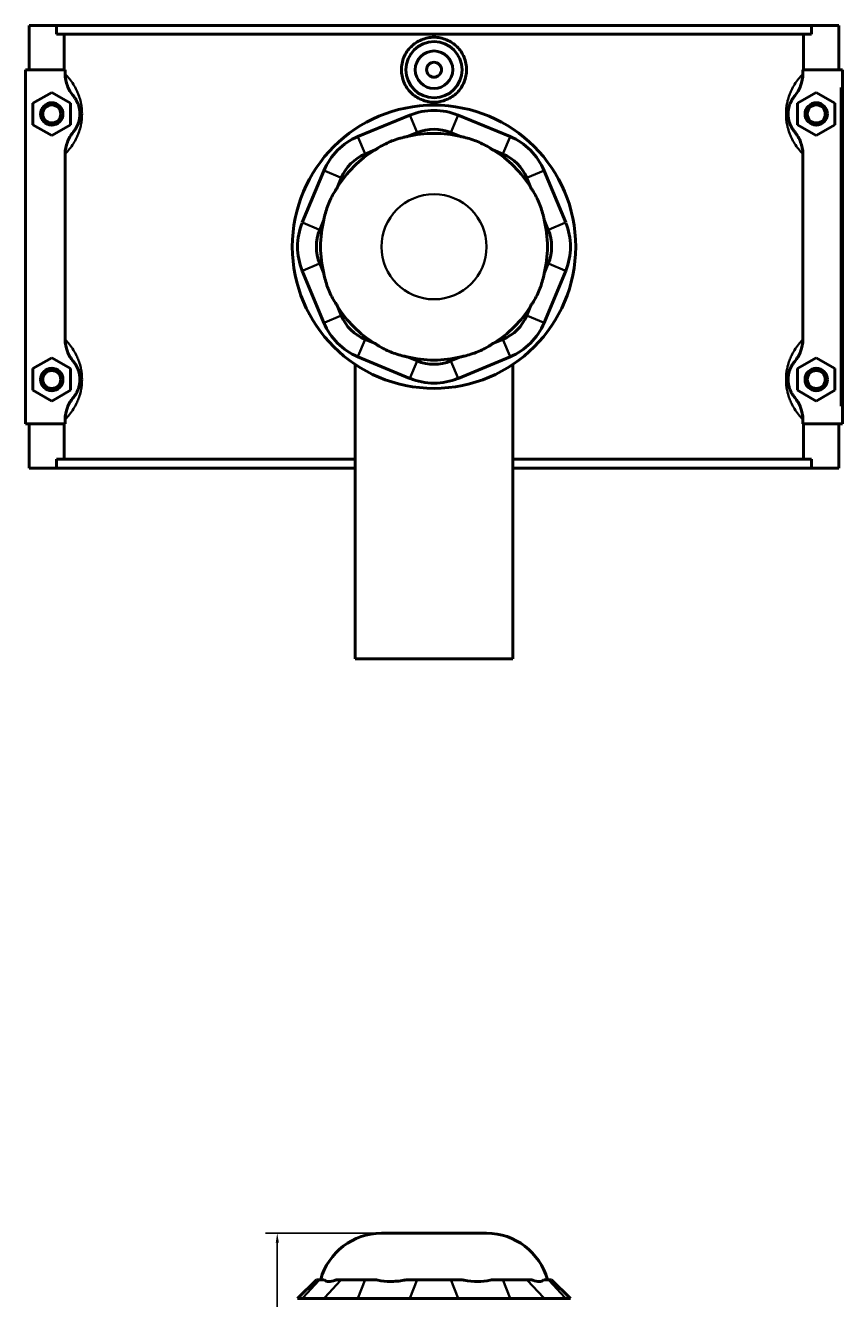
# Model space of a CAD drawing. Header units: inches. Extents: x -1.4 to 49.4, y -1.9 to 48.7.
# Tile 5 of 8: x 14.7 to 23.3, y 24.4 to 37.8. Entities that reach past the tile are written whole.
import ezdxf

# ---------------------------------------------------------------- set-up
doc = ezdxf.new("R2010")
doc.units = ezdxf.units.IN
doc.header["$MEASUREMENT"] = 0
for name, color, linetype, lineweight in [('Dimension (ANSI)', 7, 'Continuous', 25), ('Visible (ANSI)', 7, 'Continuous', 50), ('Visible Narrow (ANSI)', 7, 'Continuous', 35)]:
    doc.layers.add(name, color=color, linetype=linetype, lineweight=lineweight)
doc.styles.add('Note Text (ANSI)', font='tahoma.ttf')
doc.dimstyles.new('Default (ANSI)', dxfattribs={"dimtxt": 0.094488, "dimasz": 0.098425, "dimexe": 0.125, "dimexo": 0.0625, "dimgap": 0.031496, "dimtad": 0, "dimtih": 1, "dimtoh": 1, "dimrnd": 1e-08, "dimzin": 4, "dimdsep": 46, "dimtxsty": 'Note Text (ANSI)', "dimcen": 0.09, "dimdle": 0.393701, "dimclrd": 256, "dimclre": 256, "dimclrt": 5, "dimadec": 0, "dimazin": 1, "dimtfac": 1, "dimtofl": 0, "dimtmove": 0, "dimatfit": 3, "dimfxl": 1, "dimtolj": 1, "dimtzin": 4, "dimlwd": -1, "dimlwe": -1, "dimarcsym": 0})

# ---------------------------------------------------------------- blocks, each defined once
blk = doc.blocks.new('*D10')
at = {"layer": 'Defpoints', "color": 0, "transparency": 16777216}
for p in [(17.376, 25.088), (18.47, 25.088), (22.329, 14.811)]:
    blk.add_point(p, dxfattribs=at)
at = {"layer": 'Dimension (ANSI)', "transparency": 16777216}
for p, q in [((18.407, 25.088), (17.251, 25.088)), ((17.376, 24.99), (17.376, 18.377)), ((17.376, 14.909), (17.376, 18.215)), ((22.266, 14.811), (17.251, 14.811))]:
    blk.add_line(p, q, dxfattribs=at)
for points in [[(17.36, 24.99), (17.393, 24.99), (17.376, 25.088)], [(17.36, 14.909), (17.393, 14.909), (17.376, 14.811)]]:
    blk.add_solid(points, dxfattribs=at)
at = {"layer": 'Dimension (ANSI)', "color": 5, "transparency": 16777216, "insert": (17.224, 18.345), "char_height": 0.0945, "attachment_point": 1, "style": 'Note Text (ANSI)'}
blk.add_mtext('\\A1;10.28', dxfattribs=at)

msp = doc.modelspace()

# ---------------------------------------------------------------- linework, layer by layer
at = {"layer": 'Visible (ANSI)'}
for p, q in [((14.772, 37.779), (14.772, 37.314)), ((14.772, 37.779), (15.059, 37.779)), ((15.059, 37.779), (22.984, 37.779)), ((15.059, 37.686), (15.059, 37.779)), ((22.984, 37.779), (22.984, 37.686)), ((22.984, 37.779), (23.272, 37.779)), ((23.272, 37.779), (23.272, 37.314)), ((22.984, 37.686), (15.059, 37.686)), ((15.14, 37.314), (15.14, 37.686)), ((22.903, 37.314), (22.903, 37.686)), ((15.149, 37.314), (14.732, 37.314)), ((14.732, 37.314), (14.732, 33.594)), ((15.149, 37.314), (15.149, 37.27)), ((22.895, 37.27), (22.895, 37.314)), ((22.895, 37.314), (23.292, 37.314)), ((23.292, 37.314), (23.311, 37.314)), ((23.311, 33.594), (23.311, 37.314)), ((14.811, 36.963), (15.008, 37.076)), ((15.008, 37.076), (15.205, 36.963)), ((23.036, 37.076), (22.839, 36.963)), ((23.232, 36.963), (23.036, 37.076)), ((14.811, 36.736), (14.811, 36.963)), ((15.205, 36.963), (15.205, 36.736)), ((22.839, 36.963), (22.839, 36.736)), ((23.232, 36.736), (23.232, 36.963)), ((18.769, 36.838), (18.223, 36.611)), ((19.821, 36.611), (19.275, 36.838)), ((15.008, 36.622), (14.811, 36.736)), ((15.205, 36.736), (15.008, 36.622)), ((18.74, 36.611), (18.845, 36.654)), ((19.199, 36.654), (19.303, 36.611)), ((22.839, 36.736), (23.036, 36.622)), ((23.036, 36.622), (23.232, 36.736)), ((15.149, 36.429), (15.149, 34.48)), ((18.299, 36.428), (18.403, 36.471)), ((19.641, 36.471), (19.745, 36.428)), ((22.895, 34.48), (22.895, 36.429)), ((17.865, 36.253), (17.639, 35.707)), ((20.405, 35.707), (20.179, 36.253)), ((18.005, 36.073), (18.048, 36.177)), ((19.996, 36.177), (20.039, 36.073)), ((17.822, 35.631), (17.865, 35.736)), ((20.179, 35.736), (20.222, 35.631)), ((17.639, 35.201), (17.865, 34.655)), ((17.865, 35.173), (17.822, 35.277)), ((20.222, 35.277), (20.179, 35.173)), ((20.179, 34.655), (20.405, 35.201)), ((18.048, 34.731), (18.005, 34.835)), ((20.039, 34.835), (19.996, 34.731)), ((18.403, 34.437), (18.299, 34.48)), ((19.745, 34.48), (19.641, 34.437)), ((14.811, 34.173), (15.008, 34.286)), ((15.008, 34.286), (15.205, 34.173)), ((18.223, 34.297), (18.769, 34.071)), ((18.845, 34.254), (18.74, 34.297)), ((19.303, 34.297), (19.199, 34.254)), ((19.275, 34.071), (19.821, 34.297)), ((23.036, 34.286), (22.839, 34.173)), ((23.232, 34.173), (23.036, 34.286)), ((14.811, 33.946), (14.811, 34.173)), ((15.205, 34.173), (15.205, 33.946)), ((18.193, 34.218), (18.193, 31.124)), ((19.851, 34.218), (19.851, 31.124)), ((22.839, 34.173), (22.839, 33.946)), ((23.232, 33.946), (23.232, 34.173)), ((15.008, 33.832), (14.811, 33.946)), ((15.205, 33.946), (15.008, 33.832)), ((22.839, 33.946), (23.036, 33.832)), ((23.036, 33.832), (23.232, 33.946)), ((14.732, 33.594), (15.149, 33.594)), ((14.772, 33.594), (14.772, 33.129)), ((15.14, 33.222), (15.14, 33.594)), ((15.149, 33.639), (15.149, 33.594)), ((22.895, 33.594), (22.895, 33.639)), ((23.292, 33.594), (22.895, 33.594)), ((22.903, 33.222), (22.903, 33.594)), ((23.272, 33.594), (23.272, 33.129)), ((23.311, 33.594), (23.292, 33.594)), ((18.193, 33.222), (15.059, 33.222)), ((15.059, 33.129), (15.059, 33.222)), ((22.984, 33.222), (19.851, 33.222)), ((22.984, 33.222), (22.984, 33.129)), ((15.059, 33.129), (14.772, 33.129)), ((15.059, 33.129), (18.193, 33.129)), ((19.851, 33.129), (22.984, 33.129)), ((23.272, 33.129), (22.984, 33.129)), ((18.193, 31.124), (19.851, 31.124)), ((18.47, 25.088), (19.574, 25.088)), ((17.787, 24.6), (17.588, 24.402)), ((17.787, 24.6), (17.822, 24.6)), ((17.865, 24.6), (17.822, 24.6)), ((18.048, 24.6), (18.005, 24.6)), ((18.048, 24.6), (18.299, 24.6)), ((18.403, 24.6), (18.299, 24.6)), ((18.845, 24.6), (18.74, 24.6)), ((18.845, 24.6), (19.199, 24.6)), ((19.303, 24.6), (19.199, 24.6)), ((19.745, 24.6), (19.641, 24.6)), ((19.745, 24.6), (19.996, 24.6)), ((20.039, 24.6), (19.996, 24.6)), ((20.222, 24.6), (20.179, 24.6)), ((20.222, 24.6), (20.257, 24.6)), ((20.257, 24.6), (20.456, 24.402)), ((17.639, 24.402), (17.588, 24.402)), ((17.639, 24.402), (17.865, 24.402)), ((18.223, 24.402), (17.865, 24.402)), ((18.223, 24.402), (18.769, 24.402)), ((19.275, 24.402), (18.769, 24.402)), ((19.275, 24.402), (19.821, 24.402)), ((20.179, 24.402), (19.821, 24.402)), ((20.179, 24.402), (20.405, 24.402)), ((20.456, 24.402), (20.405, 24.402))]:
    msp.add_line(p, q, dxfattribs=at)
for centre, radius in [((19.022, 37.314), 0.295), ((19.022, 37.314), 0.197), ((19.022, 37.314), 0.0787), ((15.008, 36.849), 0.118), ((15.008, 36.849), 0.0945), ((19.022, 35.454), 1.488), ((23.036, 36.849), 0.118), ((23.036, 36.849), 0.0945), ((15.008, 34.059), 0.118), ((15.008, 34.059), 0.0945), ((23.036, 34.059), 0.118), ((23.036, 34.059), 0.0945)]:
    msp.add_circle(centre, radius, dxfattribs=at)
for centre, radius, start, end in [((19.022, 36.226), 0.661, 67.5, 112.5), ((19.022, 36.226), 0.463, 67.5, 112.5), ((18.476, 36), 0.661, 112.5, 157.5), ((19.022, 35.454), 1.191, 76.3171, 103.6829), ((19.568, 36), 0.661, 22.5, 67.5), ((19.022, 35.454), 1.191, 121.3171, 148.6829), ((18.476, 36), 0.463, 112.5, 157.5), ((19.022, 35.454), 1.191, 31.3171, 58.6829), ((19.568, 36), 0.463, 22.5, 67.5), ((19.022, 35.454), 1.191, 166.3171, 193.6829), ((19.022, 35.454), 1.191, 346.3171, 13.6829), ((18.25, 35.454), 0.661, 157.5, 202.5), ((18.25, 35.454), 0.463, 157.5, 202.5), ((19.794, 35.454), 0.463, 337.5, 22.5), ((19.794, 35.454), 0.661, 337.5, 22.5), ((19.022, 35.454), 1.191, 211.3171, 238.6829), ((19.022, 35.454), 1.191, 301.3171, 328.6829), ((18.476, 34.908), 0.661, 202.5, 247.5), ((18.476, 34.908), 0.463, 202.5, 247.5), ((19.568, 34.908), 0.463, 292.5, 337.5), ((19.568, 34.908), 0.661, 292.5, 337.5), ((19.022, 35.454), 1.191, 256.3171, 283.6829), ((19.022, 34.682), 0.463, 247.5, 292.5), ((19.022, 34.682), 0.661, 247.5, 292.5), ((18.47, 24.427), 0.661, 90, 164.7909), ((19.574, 24.427), 0.661, 15.2091, 90)]:
    msp.add_arc(centre, radius, start, end, dxfattribs=at)
for points, knots in [([(19.364, 37.314), (19.364, 37.271), (19.355, 37.226), (19.32, 37.142), (19.294, 37.103), (19.233, 37.043), (19.195, 37.017), (19.11, 36.982), (19.065, 36.973), (18.979, 36.973), (18.933, 36.982), (18.849, 37.017), (18.811, 37.043), (18.75, 37.103), (18.723, 37.142), (18.688, 37.226), (18.68, 37.271), (18.68, 37.357), (18.688, 37.403), (18.723, 37.487), (18.75, 37.525), (18.811, 37.586), (18.849, 37.612), (18.933, 37.646), (18.979, 37.655), (19.065, 37.655), (19.11, 37.646), (19.195, 37.612), (19.233, 37.586), (19.294, 37.525), (19.32, 37.487), (19.355, 37.403), (19.364, 37.357), (19.364, 37.314)], [0, 0, 0, 0, 0.326951, 0.326951, 0.653903, 0.653903, 0.98057, 0.98057, 1.307237, 1.307237, 1.633904, 1.633904, 1.960572, 1.960572, 2.287523, 2.287523, 2.614474, 2.614474, 2.941426, 2.941426, 3.268377, 3.268377, 3.595044, 3.595044, 3.921712, 3.921712, 4.248379, 4.248379, 4.575046, 4.575046, 4.901997, 4.901997, 5.228949, 5.228949, 5.228949, 5.228949]), ([(15.149, 37.27), (15.149, 37.227), (15.157, 37.184), (15.187, 37.106), (15.208, 37.07), (15.235, 37.038)], [-0.6413414, -0.6413414, -0.6413414, -0.6413414, -0.3137871, -0.3137871, 0, 0, 0, 0]), ([(22.809, 37.038), (22.835, 37.07), (22.857, 37.106), (22.887, 37.185), (22.895, 37.227), (22.895, 37.27)], [-0.640442, -0.640442, -0.640442, -0.640442, -0.3255483, -0.3255483, 0, 0, 0, 0]), ([(15.235, 37.038), (15.239, 37.034), (15.243, 37.029), (15.253, 37.015), (15.259, 37.006), (15.27, 36.987), (15.274, 36.977), (15.282, 36.96), (15.285, 36.952), (15.291, 36.935), (15.294, 36.925), (15.298, 36.907), (15.299, 36.899), (15.302, 36.883), (15.302, 36.874), (15.303, 36.86), (15.303, 36.855), (15.303, 36.849), (15.303, 36.844), (15.303, 36.838), (15.302, 36.824), (15.302, 36.816), (15.299, 36.799), (15.298, 36.792), (15.294, 36.774), (15.291, 36.764), (15.285, 36.746), (15.282, 36.739), (15.274, 36.721), (15.27, 36.712), (15.259, 36.693), (15.253, 36.684), (15.243, 36.67), (15.239, 36.665), (15.235, 36.66)], [0.976344, 0.976344, 0.976344, 0.976344, 1.251919, 1.251919, 1.623189, 1.623189, 1.90878, 1.90878, 2.099394, 2.099394, 2.304165, 2.304165, 2.44508, 2.44508, 2.58862, 2.58862, 2.675177, 2.675177, 2.675177, 2.761735, 2.761735, 2.905274, 2.905274, 3.04619, 3.04619, 3.250961, 3.250961, 3.441574, 3.441574, 3.727166, 3.727166, 4.098436, 4.098436, 4.37401, 4.37401, 4.37401, 4.37401]), ([(22.809, 36.66), (22.805, 36.665), (22.801, 36.67), (22.791, 36.684), (22.785, 36.693), (22.774, 36.712), (22.769, 36.721), (22.762, 36.739), (22.759, 36.746), (22.753, 36.764), (22.75, 36.774), (22.746, 36.792), (22.744, 36.799), (22.742, 36.816), (22.741, 36.824), (22.741, 36.838), (22.74, 36.844), (22.74, 36.849), (22.74, 36.855), (22.741, 36.86), (22.741, 36.874), (22.742, 36.883), (22.744, 36.899), (22.746, 36.907), (22.75, 36.925), (22.753, 36.935), (22.759, 36.952), (22.762, 36.96), (22.769, 36.977), (22.774, 36.987), (22.785, 37.006), (22.791, 37.015), (22.801, 37.029), (22.805, 37.034), (22.809, 37.038)], [0.976344, 0.976344, 0.976344, 0.976344, 1.251919, 1.251919, 1.623189, 1.623189, 1.908781, 1.908781, 2.099394, 2.099394, 2.304165, 2.304165, 2.44508, 2.44508, 2.58862, 2.58862, 2.675177, 2.675177, 2.675177, 2.761735, 2.761735, 2.905274, 2.905274, 3.04619, 3.04619, 3.250961, 3.250961, 3.441574, 3.441574, 3.727166, 3.727166, 4.098435, 4.098435, 4.37401, 4.37401, 4.37401, 4.37401]), ([(15.235, 36.66), (15.208, 36.628), (15.187, 36.592), (15.157, 36.514), (15.149, 36.471), (15.149, 36.429)], [-0.640442, -0.640442, -0.640442, -0.640442, -0.3255483, -0.3255483, 0, 0, 0, 0]), ([(22.895, 36.429), (22.895, 36.472), (22.887, 36.514), (22.856, 36.593), (22.835, 36.628), (22.809, 36.66)], [-0.6413414, -0.6413414, -0.6413414, -0.6413414, -0.3137871, -0.3137871, 0, 0, 0, 0]), ([(18.74, 36.611), (18.729, 36.609), (18.718, 36.607), (18.657, 36.593), (18.608, 36.577), (18.564, 36.559), (18.521, 36.54), (18.474, 36.517), (18.422, 36.484), (18.412, 36.478), (18.403, 36.471)], [-0.4425768, -0.4425768, -0.4425768, -0.4425768, -0.3612, -0.3612, 0, 0, 0, 0.3612, 0.3612, 0.4425768, 0.4425768, 0.4425768, 0.4425768]), ([(19.641, 36.471), (19.631, 36.478), (19.622, 36.484), (19.569, 36.517), (19.523, 36.54), (19.479, 36.559), (19.436, 36.577), (19.386, 36.593), (19.326, 36.607), (19.315, 36.609), (19.303, 36.611)], [-0.4425768, -0.4425768, -0.4425768, -0.4425768, -0.3612, -0.3612, 0, 0, 0, 0.3612, 0.3612, 0.4425768, 0.4425768, 0.4425768, 0.4425768]), ([(18.005, 36.073), (17.998, 36.064), (17.992, 36.054), (17.959, 36.002), (17.936, 35.955), (17.917, 35.912), (17.899, 35.868), (17.883, 35.819), (17.869, 35.758), (17.867, 35.747), (17.865, 35.736)], [-0.4425768, -0.4425768, -0.4425768, -0.4425768, -0.3612, -0.3612, 0, 0, 0, 0.3612, 0.3612, 0.4425768, 0.4425768, 0.4425768, 0.4425768]), ([(20.179, 35.736), (20.177, 35.747), (20.174, 35.758), (20.161, 35.819), (20.144, 35.868), (20.126, 35.912), (20.108, 35.955), (20.085, 36.002), (20.052, 36.054), (20.045, 36.064), (20.039, 36.073)], [-0.4425768, -0.4425768, -0.4425768, -0.4425768, -0.3612, -0.3612, 0, 0, 0, 0.3612, 0.3612, 0.4425768, 0.4425768, 0.4425768, 0.4425768]), ([(17.865, 35.173), (17.867, 35.161), (17.869, 35.15), (17.883, 35.09), (17.899, 35.041), (17.917, 34.997), (17.936, 34.953), (17.959, 34.907), (17.992, 34.854), (17.998, 34.845), (18.005, 34.835)], [-0.4425768, -0.4425768, -0.4425768, -0.4425768, -0.3612, -0.3612, 0, 0, 0, 0.3612, 0.3612, 0.4425768, 0.4425768, 0.4425768, 0.4425768]), ([(20.039, 34.835), (20.045, 34.845), (20.052, 34.854), (20.085, 34.907), (20.108, 34.953), (20.126, 34.997), (20.144, 35.041), (20.161, 35.09), (20.174, 35.15), (20.177, 35.161), (20.179, 35.173)], [-0.4425768, -0.4425768, -0.4425768, -0.4425768, -0.3612, -0.3612, 0, 0, 0, 0.3612, 0.3612, 0.4425768, 0.4425768, 0.4425768, 0.4425768]), ([(15.149, 34.48), (15.149, 34.437), (15.157, 34.394), (15.187, 34.316), (15.208, 34.28), (15.235, 34.248)], [-0.6413414, -0.6413414, -0.6413414, -0.6413414, -0.3137871, -0.3137871, 0, 0, 0, 0]), ([(18.403, 34.437), (18.412, 34.431), (18.422, 34.424), (18.474, 34.391), (18.521, 34.368), (18.564, 34.35), (18.608, 34.332), (18.657, 34.316), (18.718, 34.302), (18.729, 34.299), (18.74, 34.297)], [-0.4425768, -0.4425768, -0.4425768, -0.4425768, -0.3612, -0.3612, 0, 0, 0, 0.3612, 0.3612, 0.4425768, 0.4425768, 0.4425768, 0.4425768]), ([(19.303, 34.297), (19.315, 34.299), (19.326, 34.302), (19.386, 34.316), (19.436, 34.332), (19.479, 34.35), (19.523, 34.368), (19.569, 34.391), (19.622, 34.424), (19.631, 34.431), (19.641, 34.437)], [-0.4425768, -0.4425768, -0.4425768, -0.4425768, -0.3612, -0.3612, 0, 0, 0, 0.3612, 0.3612, 0.4425768, 0.4425768, 0.4425768, 0.4425768]), ([(22.809, 34.248), (22.835, 34.28), (22.857, 34.316), (22.887, 34.395), (22.895, 34.437), (22.895, 34.48)], [-0.640442, -0.640442, -0.640442, -0.640442, -0.3255483, -0.3255483, 0, 0, 0, 0]), ([(15.235, 34.248), (15.239, 34.244), (15.243, 34.239), (15.253, 34.225), (15.259, 34.216), (15.27, 34.197), (15.274, 34.187), (15.282, 34.17), (15.285, 34.162), (15.291, 34.145), (15.294, 34.135), (15.298, 34.117), (15.299, 34.109), (15.302, 34.093), (15.302, 34.084), (15.303, 34.07), (15.303, 34.065), (15.303, 34.059), (15.303, 34.054), (15.303, 34.048), (15.302, 34.034), (15.302, 34.026), (15.299, 34.009), (15.298, 34.002), (15.294, 33.984), (15.291, 33.974), (15.285, 33.956), (15.282, 33.949), (15.274, 33.931), (15.27, 33.922), (15.259, 33.903), (15.253, 33.894), (15.243, 33.88), (15.239, 33.875), (15.235, 33.87)], [0.976344, 0.976344, 0.976344, 0.976344, 1.251919, 1.251919, 1.623189, 1.623189, 1.908781, 1.908781, 2.099394, 2.099394, 2.304165, 2.304165, 2.44508, 2.44508, 2.58862, 2.58862, 2.675177, 2.675177, 2.675177, 2.761735, 2.761735, 2.905274, 2.905274, 3.04619, 3.04619, 3.250961, 3.250961, 3.441574, 3.441574, 3.727166, 3.727166, 4.098435, 4.098435, 4.37401, 4.37401, 4.37401, 4.37401]), ([(22.809, 33.87), (22.805, 33.875), (22.801, 33.88), (22.791, 33.894), (22.785, 33.903), (22.774, 33.922), (22.769, 33.931), (22.762, 33.949), (22.759, 33.956), (22.753, 33.974), (22.75, 33.984), (22.746, 34.002), (22.744, 34.009), (22.742, 34.026), (22.741, 34.034), (22.741, 34.048), (22.74, 34.054), (22.74, 34.059), (22.74, 34.065), (22.741, 34.07), (22.741, 34.084), (22.742, 34.093), (22.744, 34.109), (22.746, 34.117), (22.75, 34.135), (22.753, 34.145), (22.759, 34.162), (22.762, 34.17), (22.769, 34.187), (22.774, 34.197), (22.785, 34.216), (22.791, 34.225), (22.801, 34.239), (22.805, 34.244), (22.809, 34.248)], [0.975965, 0.975965, 0.975965, 0.975965, 1.251543, 1.251543, 1.622812, 1.622812, 1.908403, 1.908403, 2.099015, 2.099015, 2.303786, 2.303786, 2.444701, 2.444701, 2.58824, 2.58824, 2.674798, 2.674798, 2.674798, 2.761356, 2.761356, 2.904895, 2.904895, 3.04581, 3.04581, 3.250581, 3.250581, 3.441193, 3.441193, 3.726784, 3.726784, 4.098053, 4.098053, 4.373631, 4.373631, 4.373631, 4.373631]), ([(15.235, 33.87), (15.208, 33.838), (15.187, 33.802), (15.157, 33.724), (15.149, 33.681), (15.149, 33.639)], [-0.640442, -0.640442, -0.640442, -0.640442, -0.3255483, -0.3255483, 0, 0, 0, 0]), ([(22.895, 33.639), (22.895, 33.682), (22.887, 33.724), (22.856, 33.803), (22.835, 33.838), (22.809, 33.87)], [-0.6413414, -0.6413414, -0.6413414, -0.6413414, -0.3137871, -0.3137871, 0, 0, 0, 0]), ([(17.865, 24.6), (17.867, 24.598), (17.869, 24.596), (17.883, 24.585), (17.899, 24.581), (17.917, 24.581), (17.936, 24.581), (17.959, 24.585), (17.992, 24.596), (17.998, 24.598), (18.005, 24.6)], [-0.4425768, -0.4425768, -0.4425768, -0.4425768, -0.3612, -0.3612, 0, 0, 0, 0.3612, 0.3612, 0.4425768, 0.4425768, 0.4425768, 0.4425768]), ([(18.403, 24.6), (18.412, 24.598), (18.422, 24.596), (18.474, 24.585), (18.521, 24.581), (18.564, 24.581), (18.608, 24.581), (18.657, 24.585), (18.718, 24.596), (18.729, 24.598), (18.74, 24.6)], [-0.4425768, -0.4425768, -0.4425768, -0.4425768, -0.3612, -0.3612, 0, 0, 0, 0.3612, 0.3612, 0.4425768, 0.4425768, 0.4425768, 0.4425768]), ([(19.303, 24.6), (19.315, 24.598), (19.326, 24.596), (19.386, 24.585), (19.436, 24.581), (19.479, 24.581), (19.523, 24.581), (19.569, 24.585), (19.622, 24.596), (19.631, 24.598), (19.641, 24.6)], [-0.4425768, -0.4425768, -0.4425768, -0.4425768, -0.3612, -0.3612, 0, 0, 0, 0.3612, 0.3612, 0.4425768, 0.4425768, 0.4425768, 0.4425768]), ([(20.039, 24.6), (20.045, 24.598), (20.052, 24.596), (20.085, 24.585), (20.108, 24.581), (20.126, 24.581), (20.144, 24.581), (20.161, 24.585), (20.174, 24.596), (20.177, 24.598), (20.179, 24.6)], [-0.4425768, -0.4425768, -0.4425768, -0.4425768, -0.3612, -0.3612, 0, 0, 0, 0.3612, 0.3612, 0.4425768, 0.4425768, 0.4425768, 0.4425768])]:
    msp.add_open_spline(points, degree=3, knots=knots, dxfattribs=at)
at = {"layer": 'Visible Narrow (ANSI)'}
for p, q in [((23.292, 37.128), (23.292, 33.78)), ((18.841, 36.663), (18.773, 36.828)), ((19.203, 36.663), (19.271, 36.828)), ((18.226, 36.602), (18.295, 36.437)), ((19.749, 36.437), (19.817, 36.602)), ((18.039, 36.181), (17.874, 36.25)), ((20.005, 36.181), (20.17, 36.25)), ((17.813, 35.635), (17.648, 35.704)), ((20.231, 35.635), (20.396, 35.704)), ((17.813, 35.273), (17.648, 35.205)), ((20.231, 35.273), (20.396, 35.205)), ((18.039, 34.727), (17.874, 34.659)), ((20.005, 34.727), (20.17, 34.659)), ((18.295, 34.471), (18.226, 34.306)), ((19.749, 34.471), (19.817, 34.306)), ((18.841, 34.245), (18.773, 34.08)), ((19.203, 34.245), (19.271, 34.08)), ((17.813, 24.59), (17.648, 24.412)), ((18.039, 24.59), (17.874, 24.412)), ((18.295, 24.59), (18.226, 24.412)), ((18.841, 24.59), (18.773, 24.412)), ((19.203, 24.59), (19.271, 24.412)), ((19.749, 24.59), (19.817, 24.412)), ((20.005, 24.59), (20.17, 24.412)), ((20.231, 24.59), (20.396, 24.412))]:
    msp.add_line(p, q, dxfattribs=at)
msp.add_circle((19.022, 35.454), 0.552, dxfattribs=at)
for points, knots in [([(15.149, 36.429), (15.151, 36.43), (15.152, 36.432), (15.167, 36.447), (15.181, 36.463), (15.209, 36.498), (15.223, 36.517), (15.248, 36.558), (15.259, 36.577), (15.277, 36.615), (15.284, 36.631), (15.297, 36.668), (15.304, 36.689), (15.313, 36.727), (15.317, 36.744), (15.322, 36.778), (15.324, 36.797), (15.326, 36.826), (15.326, 36.838), (15.326, 36.849), (15.326, 36.861), (15.326, 36.872), (15.324, 36.902), (15.322, 36.92), (15.317, 36.955), (15.313, 36.971), (15.304, 37.009), (15.297, 37.03), (15.284, 37.067), (15.277, 37.083), (15.259, 37.121), (15.248, 37.141), (15.223, 37.181), (15.209, 37.2), (15.181, 37.236), (15.167, 37.251), (15.152, 37.266), (15.151, 37.268), (15.149, 37.27)], [-4.568716, -4.568716, -4.568716, -4.568716, -4.514374, -4.514374, -4.098436, -4.098436, -3.727166, -3.727166, -3.441574, -3.441574, -3.250961, -3.250961, -3.04619, -3.04619, -2.905274, -2.905274, -2.761735, -2.761735, -2.675177, -2.675177, -2.675177, -2.58862, -2.58862, -2.44508, -2.44508, -2.304165, -2.304165, -2.099394, -2.099394, -1.90878, -1.90878, -1.623189, -1.623189, -1.251919, -1.251919, -0.83598, -0.83598, -0.781638, -0.781638, -0.781638, -0.781638]), ([(22.895, 37.27), (22.893, 37.268), (22.891, 37.266), (22.877, 37.251), (22.863, 37.236), (22.835, 37.2), (22.821, 37.181), (22.796, 37.141), (22.785, 37.121), (22.767, 37.083), (22.76, 37.067), (22.746, 37.03), (22.74, 37.009), (22.731, 36.971), (22.727, 36.955), (22.722, 36.92), (22.72, 36.902), (22.718, 36.872), (22.718, 36.861), (22.718, 36.849), (22.718, 36.838), (22.718, 36.826), (22.72, 36.797), (22.722, 36.778), (22.727, 36.744), (22.731, 36.727), (22.74, 36.689), (22.746, 36.668), (22.76, 36.631), (22.767, 36.615), (22.785, 36.577), (22.796, 36.558), (22.821, 36.517), (22.835, 36.498), (22.863, 36.463), (22.877, 36.447), (22.891, 36.432), (22.893, 36.43), (22.895, 36.429)], [-4.568716, -4.568716, -4.568716, -4.568716, -4.514375, -4.514375, -4.098435, -4.098435, -3.727166, -3.727166, -3.441574, -3.441574, -3.250961, -3.250961, -3.04619, -3.04619, -2.905274, -2.905274, -2.761735, -2.761735, -2.675177, -2.675177, -2.675177, -2.58862, -2.58862, -2.44508, -2.44508, -2.304165, -2.304165, -2.099394, -2.099394, -1.908781, -1.908781, -1.623189, -1.623189, -1.251919, -1.251919, -0.83598, -0.83598, -0.781638, -0.781638, -0.781638, -0.781638]), ([(15.149, 33.639), (15.151, 33.64), (15.152, 33.642), (15.167, 33.657), (15.181, 33.673), (15.209, 33.708), (15.223, 33.727), (15.248, 33.768), (15.259, 33.787), (15.277, 33.825), (15.284, 33.841), (15.297, 33.878), (15.304, 33.899), (15.313, 33.937), (15.317, 33.954), (15.322, 33.988), (15.324, 34.007), (15.326, 34.036), (15.326, 34.048), (15.326, 34.059), (15.326, 34.071), (15.326, 34.082), (15.324, 34.112), (15.322, 34.13), (15.317, 34.165), (15.313, 34.181), (15.304, 34.219), (15.297, 34.24), (15.284, 34.277), (15.277, 34.293), (15.259, 34.331), (15.248, 34.351), (15.223, 34.391), (15.209, 34.41), (15.181, 34.446), (15.167, 34.461), (15.152, 34.476), (15.151, 34.478), (15.149, 34.48)], [-4.568716, -4.568716, -4.568716, -4.568716, -4.514374, -4.514374, -4.098435, -4.098435, -3.727166, -3.727166, -3.441574, -3.441574, -3.250961, -3.250961, -3.04619, -3.04619, -2.905274, -2.905274, -2.761735, -2.761735, -2.675177, -2.675177, -2.675177, -2.58862, -2.58862, -2.44508, -2.44508, -2.304165, -2.304165, -2.099394, -2.099394, -1.908781, -1.908781, -1.623189, -1.623189, -1.251919, -1.251919, -0.83598, -0.83598, -0.781638, -0.781638, -0.781638, -0.781638]), ([(22.895, 34.48), (22.893, 34.478), (22.891, 34.476), (22.877, 34.461), (22.863, 34.446), (22.835, 34.41), (22.821, 34.391), (22.796, 34.351), (22.785, 34.331), (22.767, 34.293), (22.76, 34.277), (22.746, 34.24), (22.74, 34.219), (22.731, 34.181), (22.727, 34.165), (22.722, 34.13), (22.72, 34.112), (22.718, 34.082), (22.718, 34.071), (22.718, 34.059), (22.718, 34.048), (22.718, 34.036), (22.72, 34.007), (22.722, 33.988), (22.727, 33.954), (22.731, 33.937), (22.74, 33.899), (22.746, 33.878), (22.76, 33.841), (22.767, 33.825), (22.785, 33.787), (22.796, 33.768), (22.821, 33.727), (22.835, 33.708), (22.863, 33.673), (22.877, 33.657), (22.891, 33.642), (22.893, 33.64), (22.895, 33.639)], [-4.568337, -4.568337, -4.568337, -4.568337, -4.513998, -4.513998, -4.098053, -4.098053, -3.726784, -3.726784, -3.441193, -3.441193, -3.250581, -3.250581, -3.04581, -3.04581, -2.904895, -2.904895, -2.761356, -2.761356, -2.674798, -2.674798, -2.674798, -2.58824, -2.58824, -2.444701, -2.444701, -2.303786, -2.303786, -2.099015, -2.099015, -1.908403, -1.908403, -1.622812, -1.622812, -1.251543, -1.251543, -0.835598, -0.835598, -0.781259, -0.781259, -0.781259, -0.781259])]:
    msp.add_open_spline(points, degree=3, knots=knots, dxfattribs=at)

# ---------------------------------------------------------------- dimensions: what is measured, and where the dimension line sits
at = {"layer": 'Dimension (ANSI)'}
dim = msp.add_linear_dim(base=(17.376, 25.088), p1=(22.329, 14.811), p2=(18.47, 25.088), angle=90, dimstyle='Default (ANSI)', override={"dimgap": 0.031496, "dimdec": 2, "dimtol": 0, "dimlim": 0, "dimtp": 0, "dimtm": 0, "dimtdec": 2, "dimatfit": 1}, dxfattribs=at)
dim.commit()
dim.dimension.update_dxf_attribs({"geometry": '*D10', "text_midpoint": (17.376, 18.296), "dimtype": 160})

doc.saveas('drawing.dxf')
